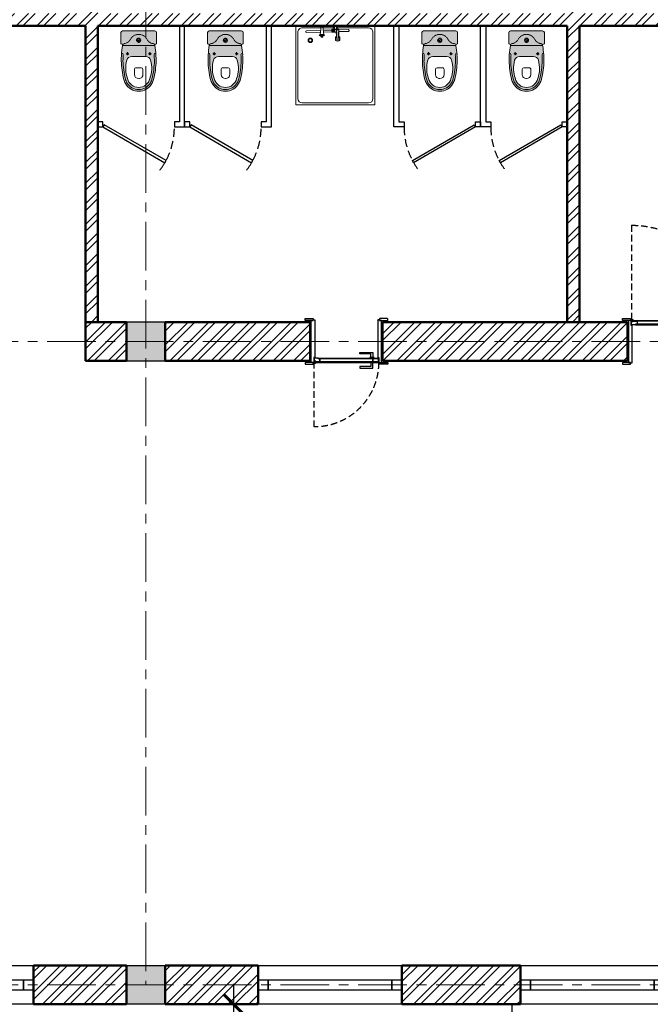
# Model space of a CAD drawing. Header units: millimetres. Extents: x 2063114 to 14983986, y -126020516 to 213791.
# Tile 37 of 256: x 2333802 to 2339982, y -1647041 to -1637401. Entities that reach past the tile are written whole.
import ezdxf

# ---------------------------------------------------------------- set-up
doc = ezdxf.new("R2010")
doc.units = ezdxf.units.MM
for name, pattern in [('181022_4A$0$Three Roomed_3C$0$HIDDEN2', [4.7625, 3.175, -1.5875]), ('ACAD_ISO10W100', [18, 12, -3, 0, -3]), ('HIDDEN', [0.375, 0.25, -0.125]), ('осевая', [50.8, 31.75, -6.35, 6.35, -6.35])]:
    doc.linetypes.add(name, pattern=pattern)
doc.layers.get('Defpoints').update_dxf_attribs({"color": 6, "lineweight": 35})
for name, color, linetype in [('YQ_DIM', 3, 'Continuous'), ('двери и полы', 116, 'Continuous'), ('Окна', 5, 'Continuous'), ('пунктир', 1, 'ACAD_ISO10W100'), ('Размеры', 28, 'Continuous')]:
    doc.layers.add(name, color=color, linetype=linetype)
for name, color, linetype, lineweight in [('Сантехника', 5, 'Continuous', 20), ('сплошная_толстая', 7, 'Continuous', 50), ('Штриховка стен', 7, 'Continuous', 9)]:
    doc.layers.add(name, color=color, linetype=linetype, lineweight=lineweight)
doc.styles.add('GOST 2.304', font='isocpeur.ttf', dxfattribs={"oblique": 15})
doc.dimstyles.new('Standard 2304', dxfattribs={"dimtxt": 250, "dimasz": 200, "dimexe": 200, "dimexo": 300, "dimgap": 50, "dimtad": 1, "dimdec": 0, "dimzin": 0, "dimdsep": 46, "dimtxsty": 'GOST 2.304', "dimblk": 'ARCHTICK', "dimcen": 10, "dimdle": 200, "dimclrd": 256, "dimclre": 256, "dimclrt": 256, "dimadec": 0, "dimazin": 0, "dimtfac": 1, "dimtdec": 0, "dimtofl": 0, "dimtmove": 0, "dimatfit": 3, "dimldrblk": 'ARCHTICK', "dimfxl": 1, "dimtolj": 1, "dimtzin": 0, "dimlwd": -1, "dimarcsym": 0})

# ---------------------------------------------------------------- blocks, each defined once
blk = doc.blocks.new('_ArchTick')
at = {"color": 0, "linetype": 'ByBlock', "const_width": 0.15}
blk.add_lwpolyline([(-0.5, -0.5), (0.5, 0.5)], dxfattribs=at)
blk = doc.blocks.new('*D3172')
at = {"layer": 'Defpoints', "color": 0, "lineweight": 30, "ltscale": 150, "transparency": 16777216}
for p in [(2328738.5, -1646851.3), (2335038.5, -1646851.3), (2335038.5, -1650536)]:
    blk.add_point(p, dxfattribs=at)
at = {"layer": 'Размеры', "lineweight": -2, "ltscale": 150, "transparency": 16777216}
for p, q in [((2328738.5, -1649336), (2328738.5, -1650736)), ((2335038.5, -1649336), (2335038.5, -1650736))]:
    blk.add_line(p, q, dxfattribs=at)
at = {"layer": 'Размеры', "ltscale": 150, "transparency": 16777216}
blk.add_line((2328538.5, -1650536), (2335238.5, -1650536), dxfattribs=at)
at = {"layer": 'Размеры', "ltscale": 150, "transparency": 16777216, "xscale": 200, "yscale": 200, "zscale": 200, "rotation": 180}
blk.add_blockref('_ArchTick', (2328738.5, -1650536), dxfattribs=at)
at = {"layer": 'Размеры', "ltscale": 150, "transparency": 16777216, "xscale": 200, "yscale": 200, "zscale": 200}
blk.add_blockref('_ArchTick', (2335038.5, -1650536), dxfattribs=at)
at = {"layer": 'Размеры', "ltscale": 150, "transparency": 16777216, "insert": (2331888.5, -1650361), "char_height": 250, "attachment_point": 5, "style": 'GOST 2.304'}
blk.add_mtext('\\A1;6300', dxfattribs=at)
blk = doc.blocks.new('*D3179')
at = {"layer": 'Defpoints', "color": 0, "lineweight": 30, "ltscale": 150, "transparency": 16777216}
for p in [(2335038.5, -1646851.3), (2341338.5, -1646851.3), (2341338.5, -1650536)]:
    blk.add_point(p, dxfattribs=at)
at = {"layer": 'Размеры', "lineweight": -2, "ltscale": 150, "transparency": 16777216}
for p, q in [((2335038.5, -1649336), (2335038.5, -1650736)), ((2341338.5, -1649336), (2341338.5, -1650736))]:
    blk.add_line(p, q, dxfattribs=at)
at = {"layer": 'Размеры', "ltscale": 150, "transparency": 16777216}
blk.add_line((2334838.5, -1650536), (2341538.5, -1650536), dxfattribs=at)
at = {"layer": 'Размеры', "ltscale": 150, "transparency": 16777216, "xscale": 200, "yscale": 200, "zscale": 200, "rotation": 180}
blk.add_blockref('_ArchTick', (2335038.5, -1650536), dxfattribs=at)
at = {"layer": 'Размеры', "ltscale": 150, "transparency": 16777216, "xscale": 200, "yscale": 200, "zscale": 200}
blk.add_blockref('_ArchTick', (2341338.5, -1650536), dxfattribs=at)
at = {"layer": 'Размеры', "ltscale": 150, "transparency": 16777216, "insert": (2338188.5, -1650361), "char_height": 250, "attachment_point": 5, "style": 'GOST 2.304'}
blk.add_mtext('\\A1;6300', dxfattribs=at)
blk = doc.blocks.new('*D3173')
at = {"layer": 'Defpoints', "color": 0, "lineweight": 30, "ltscale": 150, "transparency": 16777216}
for p in [(2328738.5, -1646851.3), (2356838.5, -1646851.3), (2356838.5, -1651336)]:
    blk.add_point(p, dxfattribs=at)
at = {"layer": 'Размеры', "lineweight": -2, "ltscale": 150, "transparency": 16777216}
for p, q in [((2328738.5, -1650136), (2328738.5, -1651536)), ((2356838.5, -1650136), (2356838.5, -1651536))]:
    blk.add_line(p, q, dxfattribs=at)
at = {"layer": 'Размеры', "ltscale": 150, "transparency": 16777216}
blk.add_line((2328538.5, -1651336), (2357038.5, -1651336), dxfattribs=at)
at = {"layer": 'Размеры', "ltscale": 150, "transparency": 16777216, "xscale": 200, "yscale": 200, "zscale": 200, "rotation": 180}
blk.add_blockref('_ArchTick', (2328738.5, -1651336), dxfattribs=at)
at = {"layer": 'Размеры', "ltscale": 150, "transparency": 16777216, "xscale": 200, "yscale": 200, "zscale": 200}
blk.add_blockref('_ArchTick', (2356838.5, -1651336), dxfattribs=at)
at = {"layer": 'Размеры', "ltscale": 150, "transparency": 16777216, "insert": (2342788.5, -1651161), "char_height": 250, "attachment_point": 5, "style": 'GOST 2.304'}
blk.add_mtext('\\A1;28100', dxfattribs=at)
blk = doc.blocks.new('*U387')
at = {"color": 0, "ltscale": 25}
for points in [[(0, 380), (1410, 380), (1410, 0), (0, 0)], [(0, 240), (100, 240), (100, 140), (0, 140)], [(100, 240), (1410, 240), (1410, 140), (100, 140)], [(100, 240), (1310, 240), (1310, 140), (100, 140)], [(1310, 240), (1410, 240), (1410, 140), (1310, 140)]]:
    blk.add_lwpolyline(points, close=True, dxfattribs=at)
blk = doc.blocks.new('unitaz')
h = blk.add_hatch(color=255)
h.dxf.hatch_style = 1
h.paths.add_polyline_path([(90188, 543380, 0.377531), (90168, 543363, -0.242822), (90117, 543289, 0.276675), (90059, 543193, 0.276672), (90117, 543097, -0.242827), (90168, 543023, 0.377524), (90188, 543006)])
h.paths.add_polyline_path([(90153, 543193, -1), (90104, 543193, -1)], flags=0)
h.paths.add_polyline_path([(90143, 543193, -1), (90114, 543193, -1)], flags=0)
h.paths.add_polyline_path([(90143, 543193, 1), (90114, 543193, 1)], flags=0)
h.paths.add_polyline_path([(90104, 543193, 1), (90153, 543193, 1)], flags=16)
h.paths.add_polyline_path([(90117, 543289, 0.242822), (90168, 543363, -0.377516), (90188, 543380, -0.414197), (90168, 543400), (90040, 543400, 0.414203), (90020, 543380), (90020, 543006, 0.414224), (90040, 542986), (90168, 542986, -0.414197), (90188, 543006, -0.377522), (90168, 543023, 0.242817), (90117, 543097, -0.276679), (90059, 543193, -0.276675)])
h = blk.add_hatch(color=255)
h.dxf.hatch_style = 1
h.paths.add_polyline_path([(90631, 543347, 0.063015), (90590, 543364, 0.057098), (90365, 543395, 0.017544), (90296, 543393, 0.004963), (90276, 543391, 0.413997), (90297, 543373, -0.017484), (90365, 543375, -0.054898), (90577, 543347, -0.075687), (90621, 543329, -0.267949), (90700, 543193, -0.267949), (90621, 543056, -0.075687), (90577, 543039, -0.054898), (90365, 543010, -0.017484), (90297, 543013, 0.413998), (90276, 542995, 0.004963), (90296, 542993, 0.017544), (90365, 542991, 0.057098), (90590, 543022, 0.063015), (90631, 543039, 0.267949), (90720, 543193, 0.267949)])
h.paths.add_polyline_path([(90621, 543329, 0.062705), (90585, 543345, 0.056986), (90365, 543375, 0.01746), (90297, 543373, -0.415383), (90276, 543391, 0.022565), (90188, 543380), (90188, 543006, 0.022565), (90276, 542995, -0.415382), (90297, 543013, 0.01746), (90365, 543010, 0.056986), (90585, 543041, 0.062705), (90621, 543056, 0.267949), (90700, 543193, 0.267949)])
h.paths.add_polyline_path([(90572, 543323, 0.159386), (90359, 543331, 0.334966), (90316, 543274), (90316, 543193), (90316, 543112, 0.334954), (90359, 543055, 0.159386), (90572, 543063, 0.350403), (90676, 543193, 0.350403)], flags=16)
h.paths.add_polyline_path([(90573, 543193, -0.414214), (90523, 543143), (90467, 543143, -0.414214), (90447, 543163), (90447, 543223, -0.414214), (90467, 543243), (90523, 543243, -0.414214)], flags=0)
h.paths.add_polyline_path([(90275, 543323, -1), (90295, 543323, -1)], flags=16)
h.paths.add_polyline_path([(90275, 543063, -1), (90295, 543063, -1)], flags=16)
h.paths.add_polyline_path([(90572, 543323, 0.159386), (90359, 543331, 0.334966), (90316, 543274), (90316, 543193), (90316, 543112, 0.334954), (90359, 543055, 0.159386), (90572, 543063, 0.350403), (90676, 543193, 0.350403)], flags=0)
at = {"color": 0}
for p, q in [((90020, 543006), (90020, 543380)), ((90040, 543400), (90168, 543400)), ((90188, 543380), (90188, 543006)), ((90302, 543323), (90268, 543323)), ((90285, 543340), (90285, 543306)), ((90316, 543193), (90316, 543274)), ((90316, 543193), (90316, 543112)), ((90447, 543163), (90447, 543223)), ((90467, 543243), (90523, 543243)), ((90302, 543063), (90268, 543063)), ((90285, 543046), (90285, 543080)), ((90467, 543143), (90523, 543143)), ((90040, 542986), (90168, 542986)), ((90040, 542986), (90168, 542986))]:
    blk.add_line(p, q, dxfattribs=at)
for points in [[(90296, 543393, 0.02753), (90188, 543380, 0.02753)], [(90582, 543366, 0.054905), (90365, 543395, 0.054905)], [(90316, 543193), (90316, 543272, 0.704392)], [(90577, 543347, 0.054905), (90365, 543375, 0.054905)], [(90316, 543193), (90316, 543114, -0.704392)], [(90577, 543039, -0.054905), (90365, 543010, -0.054905)], [(90188, 543006, 0.02753), (90296, 542993, 0.02753)], [(90582, 543020, -0.054905), (90365, 542991, -0.054905)]]:
    blk.add_lwpolyline(points, format="xyb", dxfattribs=at)
for centre in [(90285, 543323), (90285, 543063)]:
    blk.add_circle(centre, 10, dxfattribs=at)
for centre, radius, start, end in [((90040, 543380), 19.7, 90, 180), ((90188, 543400), 19.7, 180, 270), ((90296, 543393), 19.7, 184.5905, 273.8823), ((90365, 542409), 986, 90, 94.0204), ((90365, 542409), 966, 90, 94.0204), ((90375, 543274), 59.2, 105.9249, 180), ((90453, 543001), 343, 69.701, 105.9249), ((90542, 543193), 133, 0, 77.2425), ((90542, 543193), 158, 60, 77.2425), ((90542, 543193), 177, 60, 77.2425), ((90542, 543193), 158, 0, 60), ((90542, 543193), 177, 0, 60), ((90467, 543223), 20, 90.0001, 180.0001), ((90467, 543163), 20, 180.0001, 270.0001), ((90523, 543193), 50, 0.0001, 90.0001), ((90523, 543193), 50, 270.0001, 0.0001), ((90542, 543193), 133, 282.7575, 0), ((90542, 543193), 158, 300, 0), ((90542, 543193), 177, 300, 0), ((90375, 543112), 59.2, 180, 254.0751), ((90453, 543385), 343, 254.0751, 290.299), ((90542, 543193), 158, 282.7575, 300), ((90542, 543193), 177, 282.7575, 300), ((90040, 543006), 19.7, 180, 270), ((90188, 542986), 19.7, 90, 180), ((90296, 542993), 19.7, 86.1177, 175.4095), ((90365, 543977), 986, 265.9796, 270), ((90365, 543977), 966, 265.9796, 270)]:
    blk.add_arc(centre, radius, start, end, dxfattribs=at)
at = {"color": 0, "linetype": 'HIDDEN'}
for centre, radius, start, end in [((90188, 543360), 19.7, 90, 172.7323), ((90168, 543193), 108, 118.1382, 180), ((90070, 543375), 98.6, 298.1382, 352.7323), ((90168, 543193), 108, 180, 241.8618), ((90168, 543193), 108, 180, 241.8618), ((90128, 543193), 24.6, 0, 180), ((90128, 543193), 24.6, 0, 180), ((90128, 543193), 24.6, 180, 0), ((90128, 543193), 24.6, 180, 0), ((90128, 543193), 14.8, 0, 180), ((90128, 543193), 14.8, 0, 180), ((90128, 543193), 14.8, 180, 0), ((90128, 543193), 14.8, 180, 0), ((90070, 543010), 98.6, 7.2677, 61.8618), ((90070, 543010), 98.6, 7.2677, 61.8618), ((90188, 543025), 19.7, 187.2677, 270), ((90188, 543025), 19.7, 187.2677, 270)]:
    blk.add_arc(centre, radius, start, end, dxfattribs=at)
at = {"color": 0}
blk.add_point((90128, 543193), dxfattribs=at)
blk.add_point((90128, 543193), dxfattribs=at)
blk = doc.blocks.new('ДП64_715х715')
at = {"color": 0}
for p, q in [((542, 185), (-356, 185)), ((-356, 185), (-356, -713)), ((-334, -640), (-334, 113)), ((-284, 163), (469, 163)), ((519, 113), (519, -244)), ((542, 185), (542, -713)), ((484, -108), (479, -116)), ((494, -108), (484, -108)), ((499, -117), (494, -108)), ((371, -220), (368, -238)), ((377, -213), (371, -220)), ((371, -220), (409, -220)), ((377, -213), (415, -213)), ((408, -227), (409, -220)), ((409, -220), (415, -213)), ((413, -225), (482, -223)), ((415, -213), (421, -220)), ((421, -220), (422, -225)), ((503, -223), (468, -223)), ((468, -223), (468, -223)), ((469, -223), (469, -223)), ((482, -223), (472, -227)), ((474, -223), (474, -223)), ((479, -116), (476, -223)), ((482, -223), (482, -223)), ((493, -227), (482, -223)), ((496, -223), (499, -117)), ((499, -246), (499, -223)), ((502, -246), (502, -223)), ((503, -246), (503, -223)), ((368, -238), (407, -238)), ((368, -238), (371, -256)), ((371, -256), (409, -256)), ((371, -256), (377, -264)), ((415, -264), (377, -264)), ((408, -227), (413, -225)), ((408, -229), (472, -227)), ((408, -247), (472, -249)), ((409, -256), (408, -249)), ((413, -251), (408, -249)), ((415, -264), (409, -256)), ((482, -254), (413, -251)), ((421, -256), (415, -264)), ((422, -251), (421, -256)), ((468, -254), (468, -253)), ((468, -305), (468, -254)), ((503, -305), (468, -305)), ((470, -282), (470, -253)), ((470, -255), (501, -255)), ((470, -273), (501, -273)), ((501, -282), (470, -282)), ((473, -305), (471, -400)), ((472, -249), (482, -254)), ((473, -305), (473, -282)), ((482, -254), (493, -249)), ((486, -305), (486, -282)), ((491, -402), (494, -305)), ((497, -238), (493, -227)), ((493, -249), (497, -238)), ((494, -246), (501, -246)), ((498, -305), (498, -282)), ((501, -246), (542, -241)), ((501, -282), (501, -246)), ((501, -255), (542, -252)), ((501, -273), (542, -275)), ((542, -287), (501, -282)), ((503, -282), (503, -305)), ((519, -406), (519, -284)), ((519, -284), (519, -406)), ((414, -409), (415, -407)), ((414, -411), (414, -409)), ((414, -409), (420, -409)), ((414, -409), (414, -425)), ((419, -411), (414, -411)), ((414, -423), (414, -411)), ((414, -425), (414, -423)), ((414, -423), (419, -423)), ((420, -425), (414, -425)), ((415, -427), (414, -425)), ((415, -407), (415, -406)), ((415, -406), (432, -406)), ((415, -406), (415, -428)), ((415, -407), (420, -407)), ((415, -427), (415, -407)), ((420, -427), (415, -427)), ((415, -428), (415, -427)), ((432, -428), (415, -428)), ((420, -409), (419, -411)), ((419, -423), (419, -411)), ((419, -423), (420, -425)), ((420, -406), (420, -407)), ((420, -406), (420, -428)), ((420, -407), (420, -409)), ((420, -427), (420, -407)), ((420, -409), (420, -425)), ((420, -425), (420, -427)), ((420, -427), (420, -428)), ((432, -386), (432, -447)), ((442, -396), (432, -386)), ((442, -402), (432, -395)), ((442, -417), (432, -417)), ((442, -431), (432, -438)), ((432, -447), (442, -437)), ((442, -396), (442, -437)), ((526, -407), (442, -396)), ((526, -427), (442, -437)), ((470, -434), (466, -592)), ((480, -432), (480, -433)), ((486, -592), (490, -431)), ((519, -640), (519, -428)), ((526, -407), (542, -391)), ((526, -410), (542, -399)), ((526, -427), (526, -407)), ((526, -417), (542, -417)), ((526, -424), (542, -435)), ((542, -442), (526, -427)), ((466, -592), (471, -600)), ((471, -600), (481, -600)), ((481, -600), (486, -592)), ((-356, -713), (542, -713)), ((-284, -690), (469, -690))]:
    blk.add_line(p, q, dxfattribs=at)
for radius in [25.5, 18.4]:
    blk.add_circle((377, -548), radius, dxfattribs=at)
for centre, start, end in [((-284, 113), 90, 180), ((469, 113), 0, 90), ((-284, -640), 180, 270), ((469, -640), 270, 0)]:
    blk.add_arc(centre, 50, start, end, dxfattribs=at)
blk = doc.blocks.new('*U395')
h = blk.add_hatch(color=256)
h.set_gradient(color1=(28, 28, 28), color2=(33, 33, 33), one_color=1, tint=0.13, name='INVSPHERICAL')
h.paths.add_polyline_path([(2487895.9, 242758.2), (2487898, 242758.2), (2487898, 242759.2, 0.277339), (2487897.5, 242760.1, 0.249299), (2487891.8, 242760.1, 0.277339), (2487891.2, 242759.2), (2487891.2, 242755), (2487894.9, 242755), (2487894.9, 242757.2, -0.414214)])
h = blk.add_hatch(color=256)
h.set_gradient(color1=(28, 28, 28), color2=(33, 33, 33), one_color=1, tint=0.13, name='INVSPHERICAL')
h.paths.add_polyline_path([(2488524.2, 242758.2), (2488522, 242758.2), (2488522, 242759.2, -0.277339), (2488522.6, 242760.1, -0.249299), (2488528.3, 242760.1, -0.277339), (2488528.8, 242759.2), (2488528.8, 242755), (2488525.2, 242755), (2488525.2, 242757.2, 0.414214)])
at = {"ltscale": 150}
for p, q in [((2487805, 242803), (2487805, 242819)), ((2487885, 242803), (2487805, 242803)), ((2487807, 242821), (2487883, 242821)), ((2487855, 242408), (2487855, 242788)), ((2487885, 242803), (2487865, 242803)), ((2487865, 242803), (2487865, 242393)), ((2487885, 242819), (2487885, 242803)), ((2487890, 242808), (2487885, 242808)), ((2487885, 242808), (2487885, 242803)), ((2487891, 242755), (2487891, 242807)), ((2487895, 242755), (2487891, 242755)), ((2487895, 242757), (2487895, 242755)), ((2487900, 242758), (2487896, 242758)), ((2487901, 242389), (2487901, 242757)), ((2488519, 242389), (2488519, 242757)), ((2488520, 242758), (2488524, 242758)), ((2488525, 242757), (2488525, 242755)), ((2488525, 242755), (2488529, 242755)), ((2488529, 242755), (2488529, 242807)), ((2488530, 242808), (2488535, 242808)), ((2488535, 242819), (2488535, 242803)), ((2488535, 242808), (2488535, 242803)), ((2488535, 242803), (2488615, 242803)), ((2488535, 242803), (2488555, 242803)), ((2488613, 242821), (2488537, 242821)), ((2488555, 242803), (2488555, 242393)), ((2488565, 242408), (2488565, 242788)), ((2488615, 242803), (2488615, 242819)), ((2487805, 242393), (2487805, 242377)), ((2487885, 242393), (2487805, 242393)), ((2487807, 242375), (2487883, 242375)), ((2487865, 242393), (2487885, 242393)), ((2487885, 242377), (2487885, 242393)), ((2487885, 242393), (2487885, 242388)), ((2487885, 242388), (2487900, 242388)), ((2488535, 242388), (2488520, 242388)), ((2488535, 242377), (2488535, 242393)), ((2488535, 242393), (2488615, 242393)), ((2488555, 242393), (2488535, 242393)), ((2488535, 242393), (2488535, 242388)), ((2488613, 242375), (2488537, 242375)), ((2488615, 242393), (2488615, 242377))]:
    blk.add_line(p, q, dxfattribs=at)
for p, q in [((2487891.2, 242755), (2487891.2, 242759.2)), ((2487894.7, 242760.8), (2487894.2, 242760.8)), ((2487894.2, 242760.8), (2487894.7, 242760.8)), ((2487894.9, 242757.2), (2487894.9, 242755)), ((2487898, 242758.2), (2487895.9, 242758.2)), ((2487898, 242758.2), (2487898, 242759.2)), ((2488522, 242758.2), (2488522, 242759.2)), ((2488522, 242758.2), (2488524.2, 242758.2)), ((2488525.2, 242757.2), (2488525.2, 242755)), ((2488525.3, 242760.8), (2488525.8, 242760.8)), ((2488525.8, 242760.8), (2488525.3, 242760.8)), ((2488528.8, 242755), (2488528.8, 242759.2))]:
    blk.add_line(p, q)
at = {"linetype": '181022_4A$0$Three Roomed_3C$0$HIDDEN2', "ltscale": 20}
blk.add_lwpolyline([(2488525.8, 242803.8, 0.414214), (2487894.2, 243435.4), (2487894.2, 242803.8)], format="xyb", dxfattribs=at)
at = {"ltscale": 150}
for points in [[(2488470.8, 242808.8), (2488450.8, 242808.8), (2488450.8, 242843.8), (2488340.8, 242843.8), (2488340.8, 242858.8), (2488470.8, 242858.8)], [(2487909.5, 242792.6), (2487891, 242792.6), (2487891, 242803.8), (2487909.5, 242803.8)], [(2487934.2, 242797.3), (2487909.5, 242797.3), (2487909.5, 242803.8), (2487934.2, 242803.8)], [(2488525.8, 242797.3), (2487934.2, 242797.3), (2487934.2, 242803.8), (2488525.8, 242803.8)], [(2487934.2, 242760.8), (2488525.8, 242760.8), (2488525.8, 242767.3), (2487934.2, 242767.3)], [(2488470.3, 242767.3), (2487949.7, 242767.3), (2487949.7, 242797.3), (2488470.3, 242797.3)], [(2488470.8, 242755.8), (2488450.8, 242755.8), (2488450.8, 242720.8), (2488340.8, 242720.8), (2488340.8, 242705.8), (2488470.8, 242705.8)], [(2488480.8, 242808.8), (2488440.8, 242808.8), (2488440.8, 242803.8), (2488480.8, 242803.8)], [(2488480.8, 242755.8), (2488440.8, 242755.8), (2488440.8, 242760.8), (2488480.8, 242760.8)], [(2488525.8, 242767.3), (2488470.3, 242767.3), (2488470.3, 242797.3), (2488525.8, 242797.3)]]:
    blk.add_lwpolyline(points, close=True, dxfattribs=at)
blk.add_lwpolyline([(2487909.5, 242803.8), (2487894.2, 242803.8), (2487894.2, 242806.9, -0.414214), (2487899.2, 242811.9), (2487904.5, 242811.9, -0.414214), (2487909.5, 242806.9), (2487909.5, 242803.8)], format="xyb", dxfattribs=at)
blk.add_lwpolyline([(2487949.7, 242767.3), (2487934.2, 242767.3), (2487934.2, 242760.8), (2487894.2, 242760.8), (2487894.2, 242792.6), (2487909.5, 242792.6), (2487909.5, 242797.3), (2487949.7, 242797.3), (2487949.7, 242767.3)], dxfattribs=at)
for centre, radius, start, end in [((2487807, 242819), 2, 90, 180), ((2487883, 242819), 2, 360, 90), ((2487890, 242807), 1, 360, 90), ((2487896, 242757), 1, 90, 180), ((2487900, 242757), 1, 360, 90), ((2488520, 242757), 1, 90, 180), ((2488524, 242757), 1, 360, 90), ((2488530, 242807), 1, 90, 180), ((2488537, 242819), 2, 90, 180), ((2488613, 242819), 2, 360, 90), ((2487807, 242377), 2, 180, 270), ((2487883, 242377), 2, 270, 360), ((2487900, 242389), 1, 270, 0.05609), ((2488520, 242389), 1, 179.94391, 270), ((2488537, 242377), 2, 180, 270), ((2488613, 242377), 2, 270, 360)]:
    blk.add_arc(centre, radius, start, end, dxfattribs=at)
for centre, radius, start, end in [((2487892.2, 242759.2), 1, 117.99686, 180), ((2487894.6, 242754.7), 6.11, 62.00314, 117.99686), ((2487895.9, 242757.2), 1, 90, 180), ((2487897, 242759.2), 1, 360, 62.00314), ((2488523, 242759.2), 1, 117.99686, 180), ((2488525.4, 242754.7), 6.11, 62.00314, 117.99686), ((2488524.2, 242757.2), 1, 360, 90), ((2488527.8, 242759.2), 1, 360, 62.00314)]:
    blk.add_arc(centre, radius, start, end)
blk = doc.blocks.new('*U394')
h = blk.add_hatch(color=0)
h.set_gradient(color1=(28, 28, 28), color2=(33, 33, 33), one_color=1, tint=0.13, name='INVSPHERICAL')
h.paths.add_polyline_path([(2487595.9, 242437.8), (2487598, 242437.8), (2487598, 242436.8, -0.277339), (2487597.5, 242435.9, -0.249299), (2487591.8, 242435.9, -0.277339), (2487591.2, 242436.8), (2487591.2, 242441), (2487594.9, 242441), (2487594.9, 242438.8, 0.414214)])
h = blk.add_hatch(color=0)
h.set_gradient(color1=(28, 28, 28), color2=(33, 33, 33), one_color=1, tint=0.13, name='INVSPHERICAL')
h.paths.add_polyline_path([(2488524.2, 242437.8), (2488522, 242437.8), (2488522, 242436.8, 0.277339), (2488522.6, 242435.9, 0.249299), (2488528.3, 242435.9, 0.277339), (2488528.8, 242436.8), (2488528.8, 242441), (2488525.2, 242441), (2488525.2, 242438.8, -0.414214)])
at = {"color": 0, "ltscale": 150}
for p, q in [((2487505, 242803), (2487505, 242819)), ((2487585, 242803), (2487505, 242803)), ((2487507, 242821), (2487583, 242821)), ((2487555, 242788), (2487555, 242408)), ((2487565, 242803), (2487585, 242803)), ((2487565, 242393), (2487565, 242803)), ((2487585, 242819), (2487585, 242803)), ((2487585, 242803), (2487585, 242808)), ((2487585, 242808), (2487600, 242808)), ((2487601, 242807), (2487601, 242439)), ((2488519, 242807), (2488519, 242439)), ((2488535, 242808), (2488520, 242808)), ((2488535, 242819), (2488535, 242803)), ((2488535, 242803), (2488535, 242808)), ((2488535, 242803), (2488615, 242803)), ((2488555, 242803), (2488535, 242803)), ((2488613, 242821), (2488537, 242821)), ((2488555, 242393), (2488555, 242803)), ((2488565, 242788), (2488565, 242408)), ((2488615, 242803), (2488615, 242819)), ((2487505, 242393), (2487505, 242377)), ((2487585, 242393), (2487505, 242393)), ((2487507, 242375), (2487583, 242375)), ((2487585, 242393), (2487565, 242393)), ((2487585, 242377), (2487585, 242393)), ((2487585, 242388), (2487585, 242393)), ((2487590, 242388), (2487585, 242388)), ((2487595, 242441), (2487591, 242441)), ((2487591, 242441), (2487591, 242389)), ((2487595, 242439), (2487595, 242441)), ((2487600, 242438), (2487596, 242438)), ((2488520, 242438), (2488524, 242438)), ((2488525, 242439), (2488525, 242441)), ((2488525, 242441), (2488529, 242441)), ((2488529, 242441), (2488529, 242389)), ((2488530, 242388), (2488535, 242388)), ((2488535, 242377), (2488535, 242393)), ((2488535, 242393), (2488615, 242393)), ((2488535, 242388), (2488535, 242393)), ((2488535, 242393), (2488555, 242393)), ((2488613, 242375), (2488537, 242375)), ((2488615, 242393), (2488615, 242377))]:
    blk.add_line(p, q, dxfattribs=at)
at = {"color": 0}
for p, q in [((2487591.2, 242441), (2487591.2, 242436.8)), ((2487594.7, 242435.2), (2487594.2, 242435.2)), ((2487594.2, 242435.2), (2487594.7, 242435.2)), ((2487594.9, 242438.8), (2487594.9, 242441)), ((2487598, 242437.8), (2487595.9, 242437.8)), ((2487598, 242437.8), (2487598, 242436.8)), ((2488522, 242437.8), (2488522, 242436.8)), ((2488522, 242437.8), (2488524.2, 242437.8)), ((2488525.2, 242438.8), (2488525.2, 242441)), ((2488525.3, 242435.2), (2488525.8, 242435.2)), ((2488525.8, 242435.2), (2488525.3, 242435.2)), ((2488528.8, 242441), (2488528.8, 242436.8))]:
    blk.add_line(p, q, dxfattribs=at)
at = {"color": 0, "ltscale": 150}
for points in [[(2488470.8, 242440.2), (2488450.8, 242440.2), (2488450.8, 242475.2), (2488340.8, 242475.2), (2488340.8, 242490.2), (2488470.8, 242490.2)], [(2487609.5, 242403.4), (2487591, 242403.4), (2487591, 242392.2), (2487609.5, 242392.2)], [(2487634.2, 242398.7), (2487609.5, 242398.7), (2487609.5, 242392.2), (2487634.2, 242392.2)], [(2487634.2, 242435.2), (2488525.8, 242435.2), (2488525.8, 242428.7), (2487634.2, 242428.7)], [(2488525.8, 242398.7), (2487634.2, 242398.7), (2487634.2, 242392.2), (2488525.8, 242392.2)], [(2488470.8, 242387.2), (2488450.8, 242387.2), (2488450.8, 242352.2), (2488340.8, 242352.2), (2488340.8, 242337.2), (2488470.8, 242337.2)], [(2488480.8, 242440.2), (2488440.8, 242440.2), (2488440.8, 242435.2), (2488480.8, 242435.2)], [(2488480.8, 242387.2), (2488440.8, 242387.2), (2488440.8, 242392.2), (2488480.8, 242392.2)], [(2488525.8, 242428.7), (2488470.3, 242428.7), (2488470.3, 242398.7), (2488525.8, 242398.7)]]:
    blk.add_lwpolyline(points, close=True, dxfattribs=at)
blk.add_lwpolyline([(2487649.7, 242428.7), (2487634.2, 242428.7), (2487634.2, 242435.2), (2487594.2, 242435.2), (2487594.2, 242403.4), (2487609.5, 242403.4), (2487609.5, 242398.7), (2487649.7, 242398.7), (2487649.7, 242428.7)], dxfattribs=at)
at = {"color": 0, "linetype": '181022_4A$0$Three Roomed_3C$0$HIDDEN2', "ltscale": 20}
blk.add_lwpolyline([(2488525.8, 242392.2, -0.414214), (2487594.2, 241460.6), (2487594.2, 242392.2)], format="xyb", dxfattribs=at)
at = {"color": 0, "ltscale": 150}
blk.add_lwpolyline([(2487609.5, 242392.2), (2487594.2, 242392.2), (2487594.2, 242389.1, 0.414214), (2487599.2, 242384.1), (2487604.5, 242384.1, 0.414214), (2487609.5, 242389.1), (2487609.5, 242392.2)], format="xyb", dxfattribs=at)
for centre, radius, start, end in [((2487507, 242819), 2, 90, 180), ((2487583, 242819), 2, 360, 90), ((2487600, 242807), 1, 359.94391, 90), ((2488520, 242807), 1, 90, 180.05609), ((2488537, 242819), 2, 90, 180), ((2488613, 242819), 2, 360, 90), ((2487507, 242377), 2, 180, 270), ((2487583, 242377), 2, 270, 0), ((2487590, 242389), 1, 270, 0), ((2487596, 242439), 1, 180, 270), ((2487600, 242439), 1, 270, 0), ((2488520, 242439), 1, 180, 270), ((2488524, 242439), 1, 270, 360), ((2488530, 242389), 1, 180, 270), ((2488537, 242377), 2, 180, 270), ((2488613, 242377), 2, 270, 0)]:
    blk.add_arc(centre, radius, start, end, dxfattribs=at)
at = {"color": 0}
for centre, radius, start, end in [((2487592.2, 242436.8), 1, 180, 242.00314), ((2487594.6, 242441.3), 6.11, 242.00314, 297.99686), ((2487595.9, 242438.8), 1, 180, 270), ((2487597, 242436.8), 1, 297.99686, 0), ((2488523, 242436.8), 1, 180, 242.00314), ((2488525.4, 242441.3), 6.11, 242.00314, 297.99686), ((2488524.2, 242438.8), 1, 270, 0), ((2488527.8, 242436.8), 1, 297.99686, 0)]:
    blk.add_arc(centre, radius, start, end, dxfattribs=at)
blk = doc.blocks.new('*D3178')
at = {"layer": 'Defpoints', "color": 0, "lineweight": 30, "ltscale": 150, "transparency": 16777216}
for p in [(2335785, -1647041.3), (2335785, -1649041.3), (2335897.3, -1649041.3)]:
    blk.add_point(p, dxfattribs=at)
at = {"layer": 'Размеры', "ltscale": 150, "transparency": 16777216}
blk.add_line((2335897.3, -1646841.3), (2335897.3, -1649241.3), dxfattribs=at)
at = {"layer": 'Размеры', "lineweight": -2, "ltscale": 150, "transparency": 16777216}
for p, q in [((2335897.3, -1647041.3), (2336097.3, -1647041.3)), ((2335897.3, -1649041.3), (2336097.3, -1649041.3))]:
    blk.add_line(p, q, dxfattribs=at)
at = {"layer": 'Размеры', "ltscale": 150, "transparency": 16777216, "xscale": 200, "yscale": 200, "zscale": 200}
for p, rotation in [((2335897.3, -1647041.3), 90), ((2335897.3, -1649041.3), 270)]:
    blk.add_blockref('_ArchTick', p, dxfattribs=dict(at, rotation=rotation))
at = {"layer": 'Размеры', "ltscale": 150, "transparency": 16777216, "insert": (2335722.3, -1648041.3), "char_height": 250, "attachment_point": 5, "rotation": 90, "style": 'GOST 2.304'}
blk.add_mtext('\\A1;2000', dxfattribs=at)

msp = doc.modelspace()

# ---------------------------------------------------------------- hatches: boundary and pattern name
at = {"ltscale": 150, "transparency": 33554687}
h = msp.add_hatch(color=256, dxfattribs=at)
h.dxf.hatch_style = 1
h.paths.add_polyline_path([(2335228.52496, -1640741.30835), (2334848.52496, -1640741.30835), (2334848.52496, -1640361.30835), (2335228.52496, -1640361.30835)])
h = msp.add_hatch(color=256, dxfattribs=at)
h.dxf.hatch_style = 1
h.paths.add_polyline_path([(2335228.52496, -1646661.30835), (2334848.52496, -1646661.30835), (2334848.52496, -1647041.30835), (2335228.52496, -1647041.30835)])
at = {"layer": 'Штриховка стен', "lineweight": 9}
h = msp.add_hatch(dxfattribs=at)
h.set_pattern_fill('ANSI32', color=256, scale=15)
h.set_pattern_definition([(45, (2936232.94, -1780923.32), (-101.02788, 101.02788), []), (45, (2936300.29, -1780923.32), (-101.02788, 101.02788), [])])
h.paths.add_polyline_path([(2350878.52495, -1634061.30835), (2349528.52496, -1634061.30835), (2349528.52496, -1634441.30835), (2350878.52495, -1634441.30835)])
h.paths.add_polyline_path([(2353948.52496, -1634061.30835), (2351688.52496, -1634061.30835), (2351688.52496, -1634441.30835), (2353948.52495, -1634441.30835)])
h.paths.add_polyline_path([(2356648.52496, -1634061.30835), (2355158.52496, -1634061.30835), (2355158.52496, -1634441.30835), (2356648.52495, -1634441.30835)])
h.paths.add_polyline_path([(2339758.52496, -1634061.30835), (2337358.52496, -1634061.30835), (2337358.52496, -1634441.30835), (2339758.52496, -1634441.30835)])
h.paths.add_polyline_path([(2336648.52496, -1634061.30835), (2335228.52496, -1634061.30835), (2335228.52496, -1634441.30835), (2336648.52496, -1634441.30835)])
h.paths.add_polyline_path([(2334848.52496, -1634061.30835), (2334448.52496, -1634061.30835), (2334448.52496, -1634441.30835), (2334848.52496, -1634441.30835)])
h.paths.add_polyline_path([(2328928.52496, -1628141.30835), (2328548.52496, -1628141.30835), (2328548.52496, -1634061.30835), (2328928.52496, -1634061.30835)])
h.paths.add_polyline_path([(2328928.52496, -1634441.30835), (2328548.52496, -1634441.30835), (2328548.52496, -1635871.30835), (2328928.52496, -1635871.30835)])
h.paths.add_polyline_path([(2328928.52496, -1637081.30836), (2328548.52496, -1637081.30836), (2328548.52496, -1637721.30835), (2328928.52496, -1637721.30835)])
h.paths.add_polyline_path([(2328928.52495, -1638931.30835), (2328548.52496, -1638931.30835), (2328548.52496, -1640361.30835), (2328928.52496, -1640361.30835)])
h.paths.add_polyline_path([(2328928.52496, -1640741.30835), (2328548.52496, -1640741.30835), (2328548.52496, -1646661.30835), (2328928.52496, -1646661.30835)])
h.paths.add_polyline_path([(2329958.52496, -1646661.30835), (2328928.52496, -1646661.30835), (2328928.52496, -1647041.30835), (2329958.52496, -1647041.30835)])
h.paths.add_polyline_path([(2332528.52496, -1646661.30835), (2331368.52496, -1646661.30835), (2331368.52496, -1647041.30835), (2332528.52496, -1647041.30835)])
h.paths.add_polyline_path([(2334848.52496, -1646661.30835), (2333938.52496, -1646661.30835), (2333938.52496, -1647041.30835), (2334848.52496, -1647041.30835)])
h.paths.add_polyline_path([(2336138.52496, -1646661.30835), (2335228.52496, -1646661.30835), (2335228.52496, -1647041.30835), (2336138.52496, -1647041.30835)])
h.paths.add_polyline_path([(2338708.52496, -1646661.30835), (2337548.52496, -1646661.30835), (2337548.52496, -1647041.30835), (2338708.52496, -1647041.30835)])
h.paths.add_polyline_path([(2341148.52496, -1646661.30835), (2340118.52496, -1646661.30835), (2340118.52496, -1647041.30835), (2341148.52496, -1647041.30835)])
h.paths.add_polyline_path([(2341528.52496, -1640741.30835), (2341148.52496, -1640741.30835), (2341148.52496, -1646661.30835), (2341528.52496, -1646661.30835)])
h.paths.add_polyline_path([(2334848.52496, -1640361.30835), (2334448.52496, -1640361.30835), (2334448.52496, -1640741.30835), (2334848.52496, -1640741.30835)])
h.paths.add_polyline_path([(2336648.52496, -1640361.30835), (2335228.52496, -1640361.30835), (2335228.52496, -1640741.30835), (2336648.52496, -1640741.30835)])
h.paths.add_polyline_path([(2339758.52496, -1640361.30835), (2337358.52496, -1640361.30835), (2337358.52496, -1640741.30835), (2339758.52496, -1640741.30835)])
h.paths.add_polyline_path([(2341148.52496, -1640361.30835), (2340768.52496, -1640361.30835), (2340768.52496, -1640741.30835), (2341148.52496, -1640741.30835)])
h.paths.add_polyline_path([(2344548.52496, -1640361.30835), (2341528.52496, -1640361.30835), (2341528.52496, -1640741.30835), (2344548.52496, -1640741.30835)])
h.paths.add_polyline_path([(2346298.52495, -1640361.30835), (2344928.52496, -1640361.30835), (2344928.52496, -1640741.30835), (2346298.52495, -1640741.30835)])
h.paths.add_polyline_path([(2344548.52496, -1646661.30835), (2341528.52496, -1646661.30835), (2341528.52496, -1647041.30835), (2344548.52496, -1647041.30835)])
h.paths.add_polyline_path([(2349148.52496, -1640361.30835), (2347608.52496, -1640361.30835), (2347608.52496, -1640741.30835), (2349148.52496, -1640741.30835)])
h.paths.add_polyline_path([(2350718.52496, -1646661.30835), (2349528.52495, -1646661.30835), (2349528.52495, -1647041.30835), (2350718.52496, -1647041.30835)])
h.paths.add_polyline_path([(2354078.52496, -1646661.30835), (2352128.52496, -1646661.30835), (2352128.52496, -1647041.30835), (2354078.52496, -1647041.30835)])
h.paths.add_polyline_path([(2356648.52496, -1646661.30835), (2355488.52496, -1646661.30835), (2355488.52496, -1647041.30835), (2356648.52496, -1647041.30835)])
h.paths.add_polyline_path([(2357028.52496, -1640741.30835), (2356648.52496, -1640741.30835), (2356648.52496, -1646661.30835), (2357028.52496, -1646661.30835)])
h.paths.add_polyline_path([(2357028.52496, -1639981.30835), (2356648.52496, -1639981.30835), (2356648.52496, -1640361.30835), (2357028.52496, -1640361.30835)])
h.paths.add_polyline_path([(2357028.52496, -1637241.30836), (2356648.52496, -1637241.30836), (2356648.52496, -1638771.30835), (2357028.52496, -1638771.30835)])
h.paths.add_polyline_path([(2357028.52496, -1634441.30835), (2356648.52496, -1634441.30835), (2356648.52496, -1635831.30836), (2357028.52496, -1635831.30836)])
h.paths.add_polyline_path([(2357028.52496, -1633501.30836), (2356648.52496, -1633501.30836), (2356648.52496, -1634061.30835), (2357028.52496, -1634061.30835)])
h.paths.add_polyline_path([(2357028.52496, -1628144.46724), (2356648.52496, -1628144.46724), (2356648.52496, -1632291.30835), (2357028.52496, -1632291.30835)])
h.paths.add_polyline_path([(2350718.52496, -1627761.30835), (2349528.52495, -1627761.30835), (2349528.52495, -1628141.30835), (2350718.52496, -1628141.30835)])
h.paths.add_polyline_path([(2349148.52495, -1627761.30835), (2348628.52495, -1627761.30835), (2348628.52495, -1628141.30835), (2349148.52495, -1628141.30835)])
h.paths.add_polyline_path([(2349528.52496, -1628141.30835), (2349148.52496, -1628141.30835), (2349148.52496, -1634061.30835), (2349528.52496, -1634061.30835)])
h.paths.add_polyline_path([(2349148.52496, -1634061.30835), (2346688.52496, -1634061.30835), (2346688.52496, -1634441.30835), (2349148.52496, -1634441.30835)])
h.paths.add_polyline_path([(2345188.52496, -1634061.30835), (2341528.52496, -1634061.30835), (2341528.52496, -1634441.30835), (2345188.52496, -1634441.30835)])
h.paths.add_polyline_path([(2341148.52496, -1634061.30835), (2340768.52496, -1634061.30835), (2340768.52496, -1634441.30835), (2341148.52496, -1634441.30835)])
h.paths.add_polyline_path([(2346948.52496, -1628141.30835), (2346698.52496, -1628141.30835), (2346698.52496, -1632361.30835), (2349148.52496, -1632361.30835), (2349148.52496, -1632111.30835), (2346948.52496, -1632111.30835)])
h.paths.add_polyline_path([(2341528.52496, -1628141.30835), (2341148.52496, -1628141.30835), (2341148.52496, -1634061.30835), (2341528.52496, -1634061.30835)])
h.paths.add_polyline_path([(2347718.52495, -1627761.30835), (2346228.52496, -1627761.30835), (2346228.52496, -1628141.30835), (2347718.52495, -1628141.30835)])
h.paths.add_polyline_path([(2345018.52496, -1627761.30835), (2344248.52496, -1627761.30835), (2344248.52496, -1628141.30835), (2345018.52496, -1628141.30835)])
h.paths.add_polyline_path([(2342838.52496, -1627761.30835), (2341528.52496, -1627761.30835), (2341528.52496, -1628141.30835), (2342838.52496, -1628141.30835)])
h.paths.add_polyline_path([(2341148.52496, -1627761.30835), (2340118.52496, -1627761.30835), (2340118.52496, -1628141.30835), (2341148.52496, -1628141.30835)])
h.paths.add_polyline_path([(2338708.52496, -1627761.30835), (2337548.52496, -1627761.30835), (2337548.52496, -1628141.30835), (2338708.52496, -1628141.30835)])
h.paths.add_polyline_path([(2336138.52496, -1627761.30835), (2335228.52496, -1627761.30835), (2335228.52496, -1628141.30835), (2336138.52496, -1628141.30835)])
h.paths.add_polyline_path([(2334848.52496, -1627761.30835), (2333938.52496, -1627761.30835), (2333938.52496, -1628141.30835), (2334848.52496, -1628141.30835)])
h.paths.add_polyline_path([(2332528.52496, -1627761.30835), (2331368.52496, -1627761.30835), (2331368.52496, -1628141.30835), (2332528.52496, -1628141.30835)])
h.paths.add_polyline_path([(2329958.52496, -1627761.30835), (2328928.52496, -1627761.30835), (2328928.52496, -1628141.30835), (2329958.52496, -1628141.30835)])
h.paths.add_polyline_path([(2355488.52496, -1627761.30835), (2355488.52496, -1628141.30835), (2356648.52496, -1628141.30835), (2356648.52496, -1627761.30835)])
h.paths.add_polyline_path([(2354078.52496, -1628141.30835), (2354078.52496, -1627761.30835), (2352128.52496, -1627761.30835), (2352128.52496, -1628141.30835)])
h.paths.add_polyline_path([(2349148.52496, -1641693.48938), (2349288.52496, -1641693.48938), (2349288.52496, -1642593.48938), (2349148.52496, -1642593.48938), (2349148.52496, -1646661.30835), (2349528.52496, -1646661.30835), (2349528.52496, -1640741.30835), (2349148.52496, -1640741.30835)])
h = msp.add_hatch(dxfattribs=at)
h.set_pattern_fill('ANSI32', color=256, scale=15)
h.set_pattern_definition([(45, (640965.87, -1852022.94), (-101.027881, 101.027881), []), (45, (641033.22, -1852022.94), (-101.027881, 101.027881), [])])
h.paths.add_polyline_path([(2344948.52496, -1637341.30835), (2339288.52496, -1637341.30835), (2339288.52496, -1634441.30835), (2339168.52496, -1634441.30835), (2339168.52496, -1637341.30835), (2334568.52496, -1637341.30835), (2334568.52496, -1634441.30835), (2334448.52496, -1634441.30835), (2334448.52496, -1637341.30835), (2328928.52496, -1637341.30835), (2328928.52496, -1637461.30835), (2334448.52496, -1637461.30835), (2334448.52496, -1640361.30835), (2334568.52496, -1640361.30835), (2334568.52496, -1637461.30835), (2339168.52496, -1637461.30835), (2339168.52496, -1640361.30835), (2339288.52496, -1640361.30835), (2339288.52496, -1637461.30835), (2344948.52496, -1637461.30835)])
h.paths.add_polyline_path([(2344148.52496, -1633531.30835), (2344028.52496, -1633531.30835), (2344028.52496, -1634061.30835), (2344148.52496, -1634061.30835)])
h.paths.add_polyline_path([(2346698.52496, -1632241.30835), (2341528.52496, -1632241.30835), (2341528.52496, -1632361.30835), (2344028.52496, -1632361.30835), (2344028.52496, -1632621.30835), (2344148.52496, -1632621.30835), (2344148.52496, -1632361.30835), (2346698.52496, -1632361.30835)])
h.paths.add_polyline_path([(2347348.52496, -1632361.30835), (2347228.52496, -1632361.30835), (2347228.52496, -1632621.30835), (2347348.52496, -1632621.30835)])
h.paths.add_polyline_path([(2347348.52496, -1633531.30835), (2347228.52496, -1633531.30835), (2347228.52496, -1634061.30835), (2347348.52496, -1634061.30835)])
h.paths.add_polyline_path([(2344668.52496, -1644661.30835), (2344548.52496, -1644661.30835), (2344548.52496, -1646661.30835), (2344668.52496, -1646661.30835)])

# ---------------------------------------------------------------- linework, layer by layer
at = {"ltscale": 150}
for points in [[(2335368.52496, -1637461.30834), (2335368.52496, -1638401.30834), (2335318.52496, -1638401.30834), (2335318.52496, -1638451.30834), (2335418.52496, -1638451.30834), (2335418.52496, -1637461.30834), (2335368.52496, -1637461.30834)], [(2336218.52496, -1637461.30834), (2336218.52496, -1638401.30834), (2336168.52496, -1638401.30834), (2336168.52496, -1638451.30834), (2336268.52496, -1638451.30834), (2336268.52496, -1637461.30834), (2336218.52496, -1637461.30834)], [(2337518.52496, -1637461.30834), (2337518.52496, -1638401.30834), (2337568.52496, -1638401.30834), (2337568.52496, -1638451.30834), (2337468.52496, -1638451.30834), (2337468.52496, -1637461.30834), (2337518.52496, -1637461.30834)], [(2338368.52496, -1637461.30834), (2338368.52496, -1638401.30834), (2338418.52496, -1638401.30834), (2338418.52496, -1638451.30834), (2338318.52496, -1638451.30834), (2338318.52496, -1637461.30834), (2338368.52496, -1637461.30834)]]:
    msp.add_lwpolyline(points, dxfattribs=at)
for points in [[(2334568.52496, -1638451.30834), (2334618.52496, -1638451.30834), (2334618.52496, -1638401.30834), (2334568.52496, -1638401.30834)], [(2335418.52496, -1638451.30834), (2335468.52496, -1638451.30834), (2335468.52496, -1638401.30834), (2335418.52496, -1638401.30834)], [(2338318.52496, -1638451.30834), (2338268.52496, -1638451.30834), (2338268.52496, -1638401.30834), (2338318.52496, -1638401.30834)], [(2339168.52496, -1638451.30834), (2339118.52496, -1638451.30834), (2339118.52496, -1638401.30834), (2339168.52496, -1638401.30834)], [(2335224.74274, -1638801.30834), (2335237.24274, -1638779.6577), (2334631.02496, -1638429.6577), (2334618.52496, -1638451.30834)], [(2336074.74274, -1638801.30834), (2336087.24274, -1638779.6577), (2335481.02496, -1638429.6577), (2335468.52496, -1638451.30834)], [(2337662.30717, -1638801.30834), (2337649.80717, -1638779.6577), (2338256.02496, -1638429.6577), (2338268.52496, -1638451.30834)], [(2338512.30717, -1638801.30834), (2338499.80717, -1638779.6577), (2339106.02496, -1638429.6577), (2339118.52496, -1638451.30834)], [(2334848.52496, -1640741.30835), (2335228.52496, -1640741.30835), (2335228.52496, -1640361.30835), (2334848.52496, -1640361.30835)], [(2334848.52496, -1646661.30835), (2335228.52496, -1646661.30835), (2335228.52496, -1647041.30835), (2334848.52496, -1647041.30835)]]:
    msp.add_lwpolyline(points, close=True, dxfattribs=at)
at = {"linetype": '181022_4A$0$Three Roomed_3C$0$HIDDEN2', "ltscale": 25}
for centre, start, end in [((2334618.52496, -1638451.30834), 322.801224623, 0), ((2335468.52496, -1638451.30834), 322.801224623, 0), ((2338268.52496, -1638451.30834), 180, 217.19877537), ((2339118.52496, -1638451.30834), 180, 217.19877537)]:
    msp.add_arc(centre, 700, start, end, dxfattribs=at)
at = {"layer": 'YQ_DIM', "color": 1, "lineweight": 30}
msp.add_lwpolyline([(2344228.52496, -1649041.30835), (2344228.52496, -1648441.30835), (2338628.52496, -1648441.30835), (2338628.52496, -1647041.30835), (2328548.52496, -1647041.30835), (2328548.52496, -1639101.31078), (2326548.52496, -1639101.31078), (2326548.52496, -1649041.30835), (2344228.52496, -1649041.30835)], dxfattribs=at)
at = {"layer": 'пунктир', "linetype": 'осевая', "lineweight": 9, "ltscale": 15}
for p, q in [((2335038.52496, -1627951.30835), (2335038.52496, -1646851.30835)), ((2328738.52496, -1640551.30835), (2356838.52496, -1640551.30835)), ((2328738.52496, -1646851.30835), (2356838.52496, -1646851.30835))]:
    msp.add_line(p, q, dxfattribs=at)
at = {"layer": 'сплошная_толстая', "ltscale": 150}
for p, q in [((2328928.52496, -1637461.30835), (2334448.52496, -1637461.30835)), ((2334448.52496, -1640481.30835), (2334448.52496, -1637461.30835)), ((2334568.52496, -1640361.30835), (2334568.52496, -1637461.30835)), ((2334568.52496, -1637461.30835), (2339168.52496, -1637461.30835)), ((2334568.52496, -1637461.30835), (2339168.52496, -1637461.30835)), ((2339168.52496, -1640361.30835), (2339168.52496, -1637461.30835)), ((2339288.52496, -1637461.30835), (2344948.52496, -1637461.30835)), ((2339288.52496, -1640361.30835), (2339288.52496, -1637461.30835)), ((2334448.52496, -1640361.30835), (2334848.52496, -1640361.30835)), ((2334448.52496, -1640741.30835), (2334448.52496, -1640361.30835)), ((2334848.52496, -1640741.30835), (2334848.52496, -1640361.30835)), ((2335228.52496, -1640741.30835), (2335228.52496, -1640361.30835)), ((2335228.52496, -1640361.30835), (2336648.52496, -1640361.30835)), ((2335228.52496, -1640741.30835), (2335228.52496, -1640361.30835)), ((2336648.52496, -1640741.30835), (2336648.52496, -1640361.30835)), ((2337358.52496, -1640361.30835), (2339758.52496, -1640361.30835)), ((2337358.52496, -1640741.30835), (2337358.52496, -1640361.30835)), ((2339758.52496, -1640741.30835), (2339758.52496, -1640361.30835)), ((2334448.52496, -1640741.30835), (2334848.52496, -1640741.30835)), ((2335228.52496, -1640741.30835), (2336648.52496, -1640741.30835)), ((2337358.52496, -1640741.30835), (2339758.52496, -1640741.30835)), ((2333938.52496, -1646661.30835), (2334848.52496, -1646661.30835)), ((2333938.52496, -1647041.30835), (2333938.52496, -1646661.30835)), ((2334848.52496, -1647041.30835), (2334848.52496, -1646661.30835)), ((2336138.52496, -1646661.30835), (2335228.52496, -1646661.30835)), ((2335228.52496, -1647041.30835), (2335228.52496, -1646661.30835)), ((2336138.52496, -1647041.30835), (2336138.52496, -1646661.30835)), ((2338708.52496, -1646661.30835), (2337548.52496, -1646661.30835)), ((2337548.52496, -1647041.30835), (2337548.52496, -1646661.30835)), ((2338708.52496, -1647041.30835), (2338708.52496, -1646661.30835)), ((2334848.52496, -1647041.30835), (2333938.52496, -1647041.30835)), ((2335228.52496, -1647041.30835), (2336138.52496, -1647041.30835)), ((2337548.52496, -1647041.30835), (2338708.52496, -1647041.30835))]:
    msp.add_line(p, q, dxfattribs=at)

# ---------------------------------------------------------------- block references
at = {"layer": 'двери и полы', "xscale": -1, "rotation": 180}
for name, p in [('*U394', (-147796.51403, -1397953.3093)), ('*U395', (-151206.51403, -1397953.3093))]:
    msp.add_blockref(name, p, dxfattribs=at)
at = {"layer": 'Окна'}
for p in [(2332528.52496, -1647041.30835), (2336138.52496, -1647041.30835), (2338708.52496, -1647041.30835)]:
    msp.add_blockref('*U387', p, dxfattribs=at)
at = {"layer": 'Сантехника', "lineweight": 30, "yscale": 0.8448227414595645, "zscale": 0.8448227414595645}
for p, xscale, rotation in [((2793870.22889, -1561460.40228), -0.8448227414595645, 90), ((2794720.22889, -1561460.40228), -0.8448227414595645, 90), ((1879016.82102, -1561460.40228), 0.8448227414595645, 270), ((1879866.82102, -1561460.40228), 0.8448227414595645, 270)]:
    msp.add_blockref('unitaz', p, dxfattribs=dict(at, xscale=xscale, rotation=rotation))
at = {"layer": 'Сантехника', "xscale": -0.862757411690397, "yscale": 0.862757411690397, "zscale": 0.862757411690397, "rotation": 270}
msp.add_blockref('ДП64_715х715', (2337123.49676, -1637928.68818), dxfattribs=at)

# ---------------------------------------------------------------- dimensions: what is measured, and where the dimension line sits
at = {"layer": 'Размеры', "ltscale": 150}
for base, p1, p2, override, picture, middle in [((2335038.52496, -1650536.02024), (2328738.52496, -1646851.30835), (2335038.52496, -1646851.30835), {"dimfxl": 1200, "dimfxlon": 1}, '*D3172', (2331888.52496, -1650361.02024)), ((2356838.52496, -1651336.02024), (2328738.52496, -1646851.30835), (2356838.52496, -1646851.30835), {"dimtmove": 1, "dimfxl": 1200, "dimfxlon": 1}, '*D3173', (2342788.52496, -1651161.02024)), ((2341338.52496, -1650536.02024), (2335038.52496, -1646851.30835), (2341338.52496, -1646851.30835), {"dimtmove": 1, "dimfxl": 1200, "dimfxlon": 1}, '*D3179', (2338188.52496, -1650361.02024))]:
    dim = msp.add_linear_dim(base=base, p1=p1, p2=p2, dimstyle='Standard 2304', override=override, dxfattribs=at)
    dim.commit()
    dim.dimension.update_dxf_attribs({"geometry": picture, "text_midpoint": middle})
dim = msp.add_linear_dim(base=(2335897.33127, -1649041.30835), p1=(2335785.03354, -1647041.30835), p2=(2335785.03354, -1649041.30835), angle=90, dimstyle='Standard 2304', override={"dimtmove": 1, "dimfxl": 1200, "dimfxlon": 1}, dxfattribs=at)
dim.commit()
dim.dimension.update_dxf_attribs({"geometry": '*D3178', "text_midpoint": (2335722.33127, -1648041.30835)})

doc.saveas('drawing.dxf')
